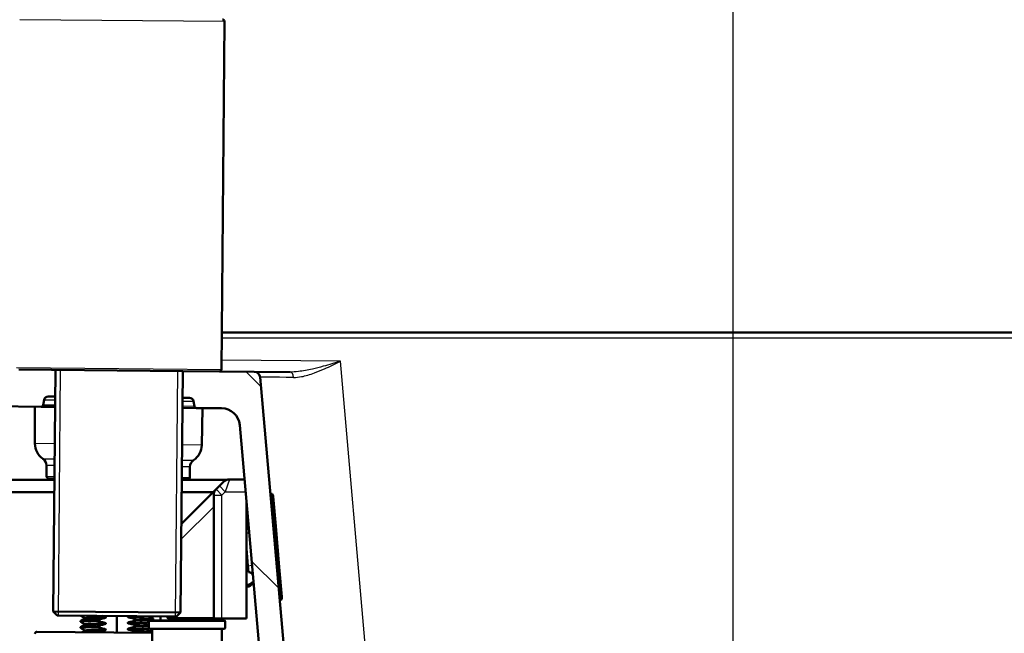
# Model space of a CAD drawing. Header units: millimetres. Extents: x 100 to 2000, y 93 to 2870.
# Tile 29 of 33: x 477 to 718, y 1693 to 1843. Entities that reach past the tile are written whole.
import ezdxf

# ---------------------------------------------------------------- set-up
doc = ezdxf.new("R2010")
doc.units = ezdxf.units.MM
doc.header["$LTSCALE"] = 10
for name, color, linetype, lineweight in [('Dimensions(ISO)', 7, 'Continuous', 25), ('Hatch', 7, 'Continuous', 9), ('Threads(ISO)', 7, 'Continuous', 25), ('Visible Edges(ISO)', 7, 'Continuous', 50), ('Visible Tangent Edges(ISO)', 7, 'Continuous', 25)]:
    doc.layers.add(name, color=color, linetype=linetype, lineweight=lineweight)
doc.styles.add('Text_3.5mm', font='arial.ttf', dxfattribs={"width": 0.9})
doc.dimstyles.new('KS-STANDARD', dxfattribs={"dimscale": 10, "dimtxt": 3.5, "dimasz": 2.5, "dimexe": 3.175, "dimexo": 0, "dimgap": 0.8, "dimtad": 1, "dimdec": 1, "dimrnd": 1e-08, "dimtxsty": 'Text_3.5mm', "dimcen": 0.09, "dimdle": 10, "dimclrd": 7, "dimclre": 7, "dimclrt": 7, "dimadec": 0, "dimazin": 2, "dimtfac": 0.714286, "dimtdec": 4, "dimtmove": 0, "dimatfit": 3, "dimfxl": 1, "dimtolj": 1, "dimlwd": 25, "dimlwe": 25, "dimarcsym": 0})

# ---------------------------------------------------------------- blocks, each defined once
blk = doc.blocks.new('*D6')
at = {"layer": 'Defpoints', "color": 0, "linetype": 'Continuous'}
for p in [(400.13, 2169.12), (400.13, 1760.99), (1000.13, 1760.99)]:
    blk.add_point(p, dxfattribs=at)
at = {"layer": 'Dimensions(ISO)', "color": 7, "linetype": 'Continuous', "lineweight": 25}
for p, q in [((400.13, 1760.99), (400.13, 2200.87)), ((1000.13, 1760.99), (1000.13, 2200.87)), ((975.13, 2169.12), (425.13, 2169.12))]:
    blk.add_line(p, q, dxfattribs=at)
at = {"layer": 'Dimensions(ISO)', "color": 7, "linetype": 'Continuous'}
for points in [[(425.13, 2173.28), (425.13, 2164.95), (400.13, 2169.12)], [(975.13, 2173.28), (975.13, 2164.95), (1000.13, 2169.12)]]:
    blk.add_solid(points, dxfattribs=at)
at = {"layer": 'Dimensions(ISO)', "color": 7, "linetype": 'Continuous', "lineweight": 25, "insert": (665.3, 2194.99), "char_height": 35, "attachment_point": 4, "style": 'Text_3.5mm'}
blk.add_mtext('\\A1;600', dxfattribs=at)
blk = doc.blocks.new('*D7')
at = {"layer": 'Defpoints', "color": 0, "linetype": 'Continuous'}
for p in [(1000.13, 1730.99), (1092.79, 1730.99), (653.37, 1457.81)]:
    blk.add_point(p, dxfattribs=at)
at = {"layer": 'Dimensions(ISO)', "color": 7, "linetype": 'Continuous', "lineweight": 25}
for p, q in [((1000.13, 1730.99), (1124.54, 1730.99)), ((1092.79, 1482.81), (1092.79, 1705.99)), ((653.37, 1457.81), (1124.54, 1457.81))]:
    blk.add_line(p, q, dxfattribs=at)
at = {"layer": 'Dimensions(ISO)', "color": 7, "linetype": 'Continuous'}
for points in [[(1088.63, 1705.99), (1096.96, 1705.99), (1092.79, 1730.99)], [(1088.63, 1482.81), (1096.96, 1482.81), (1092.79, 1457.81)]]:
    blk.add_solid(points, dxfattribs=at)
at = {"layer": 'Dimensions(ISO)', "color": 7, "linetype": 'Continuous', "lineweight": 25, "insert": (1066.91, 1571.56), "char_height": 35, "attachment_point": 4, "rotation": 90, "style": 'Text_3.5mm'}
blk.add_mtext('\\A1;273', dxfattribs=at)
blk = doc.blocks.new('*D11')
at = {"layer": 'Defpoints', "color": 0, "linetype": 'Continuous'}
for p in [(651.53, 2053.27), (400.13, 1760.99), (651.53, 1559.22)]:
    blk.add_point(p, dxfattribs=at)
at = {"layer": 'Dimensions(ISO)', "color": 7, "linetype": 'Continuous', "lineweight": 25}
for p, q in [((400.13, 1760.99), (400.13, 2085.02)), ((651.53, 1559.22), (651.53, 2085.02)), ((425.13, 2053.27), (626.53, 2053.27))]:
    blk.add_line(p, q, dxfattribs=at)
at = {"layer": 'Dimensions(ISO)', "color": 7, "linetype": 'Continuous'}
for points in [[(425.13, 2057.43), (425.13, 2049.1), (400.13, 2053.27)], [(626.53, 2057.43), (626.53, 2049.1), (651.53, 2053.27)]]:
    blk.add_solid(points, dxfattribs=at)
at = {"layer": 'Dimensions(ISO)', "color": 7, "linetype": 'Continuous', "lineweight": 25, "insert": (493.81, 2079.14), "char_height": 35, "attachment_point": 4, "style": 'Text_3.5mm'}
blk.add_mtext('\\A1;251', dxfattribs=at)

msp = doc.modelspace()

# ---------------------------------------------------------------- hatches: boundary and pattern name
at = {"layer": 'Hatch'}
h = msp.add_hatch(dxfattribs=at)
h.set_pattern_fill('ANSI31', color=256, scale=254, angle=90, style=0)
h.set_pattern_definition([(135, (0, 0), (-22.45064, -22.45064), [])])
edge = h.paths.add_edge_path()
edge.add_line((591.53, 1551.29), (606.86, 1551.29))
edge.add_line((606.86, 1551.29), (606.73, 1553.24))
edge.add_ellipse((606.43, 1552.07), major_axis=(1.2, -0.04), ratio=1, start_angle=77.607, end_angle=90)
edge.add_line((606.47, 1553.27), (594.51, 1553.69))
edge.add_ellipse((594.51, 1553.79), major_axis=(-0.0999, 0.0035), ratio=1, start_angle=0, end_angle=90, ccw=False)
edge.add_line((594.41, 1553.79), (594.43, 1554.19))
edge.add_ellipse((594.53, 1554.19), major_axis=(0.0035, 0.0999), ratio=1, start_angle=2, end_angle=90, ccw=False)
edge.add_line((594.53, 1554.29), (606.65, 1554.29))
edge.add_line((606.65, 1554.29), (606.58, 1555.3))
edge.add_ellipse((605.58, 1555.23), major_axis=(-0.07, 0.998), ratio=1, start_angle=270, end_angle=341)
edge.add_line((605.84, 1556.19), (595.8, 1558.89))
edge.add_ellipse((596.06, 1559.85), major_axis=(-0.966, 0.259), ratio=1, start_angle=54.5, end_angle=90, ccw=False)
edge.add_line((595.28, 1559.22), (593.62, 1561.23))
edge.add_ellipse((594.39, 1561.87), major_axis=(-0.636, 0.772), ratio=1, start_angle=54.5, end_angle=90, ccw=False)
edge.add_line((593.39, 1561.8), (593.25, 1563.9))
edge.add_ellipse((589.76, 1563.65), major_axis=(-0.24, 3.49), ratio=1, start_angle=270, end_angle=353)
edge.add_line((589.94, 1567.15), (565.46, 1568.43))
edge.add_spline(control_points=[(565.46, 1568.43), (563.83, 1568.52), (562.23, 1568.87), (559.19, 1570.08), (557.78, 1570.92), (555.04, 1573.25), (553.82, 1574.79), (552.03, 1578.26), (551.48, 1580.16), (551.31, 1582.1)], knot_values=[-2.152597, -2.152597, -2.152597, -2.152597, -1.662265, -1.662265, -1.171933, -1.171933, -0.585967, -0.585967, 0, 0, 0, 0], degree=3, periodic=0)
edge.add_line((551.31, 1582.1), (536.09, 1756.01))
edge.add_ellipse((534.6, 1755.88), major_axis=(-0.13, 1.49), ratio=1, start_angle=270, end_angle=354.5)
edge.add_line((534.61, 1757.38), (526.13, 1757.45))
edge.add_line((526.13, 1757.45), (517.17, 1757.53))
edge.add_line((517.17, 1757.53), (517.12, 1751.03))
edge.add_line((517.12, 1751.03), (518.83, 1751.02))
edge.add_ellipse((518.82, 1750.02), major_axis=(1, -0.009), ratio=1, start_angle=10, end_angle=90, ccw=False)
edge.add_line((519.81, 1750.18), (520.02, 1748.92))
edge.add_ellipse((520.51, 1749), major_axis=(0.083, -0.493), ratio=1, start_angle=270, end_angle=350)
edge.add_line((520.51, 1748.5), (526.65, 1748.45))
edge.add_ellipse((526.61, 1743.95), major_axis=(4.5, -0.04), ratio=1, start_angle=5.5, end_angle=90, ccw=False)
edge.add_line((531.09, 1744.34), (545.67, 1577.7))
edge.add_spline(control_points=[(545.67, 1577.7), (545.86, 1575.53), (546.4, 1573.4), (548.15, 1569.41), (549.35, 1567.57), (552.57, 1564.04), (554.69, 1562.47), (559.4, 1560.25), (561.95, 1559.6), (564.55, 1559.47)], knot_values=[-2.870129, -2.870129, -2.870129, -2.870129, -2.216354, -2.216354, -1.562578, -1.562578, -0.781289, -0.781289, 0, 0, 0, 0], degree=3, periodic=0)
edge.add_line((564.55, 1559.47), (579.05, 1558.71))
edge.add_ellipse((578.52, 1548.72), major_axis=(9.99, -0.52), ratio=1, start_angle=37.8602, end_angle=90, ccw=False)
edge.add_ellipse((594.94, 1560.15), major_axis=(5.72, -8.21), ratio=1, start_angle=270, end_angle=302.2923)
edge.add_ellipse((591.53, 1550.79), major_axis=(0.143, 0.479), ratio=1, start_angle=16.5598, end_angle=90, ccw=False)
edge = h.paths.add_edge_path()
edge.add_line((477.13, 1757.88), (468.64, 1757.96))
edge.add_ellipse((468.67, 1760.96), major_axis=(-3, 0.03), ratio=1, start_angle=5.5, end_angle=90, ccw=False)
edge.add_line((465.68, 1760.69), (465.25, 1765.62))
edge.add_ellipse((463.76, 1765.49), major_axis=(-0.13, 1.49), ratio=1, start_angle=270, end_angle=355)
edge.add_line((463.76, 1766.99), (446.95, 1766.99))
edge.add_ellipse((446.95, 1765.49), major_axis=(-1.5, 0), ratio=1, start_angle=270, end_angle=356)
edge.add_line((445.45, 1765.59), (445.13, 1760.99))
edge.add_line((445.13, 1760.99), (451.13, 1760.99))
edge.add_line((451.13, 1760.99), (451.98, 1760.99))
edge.add_ellipse((451.98, 1759.99), major_axis=(1, 0), ratio=1, start_angle=0, end_angle=90, ccw=False)
edge.add_line((452.98, 1759.99), (452.98, 1757))
edge.add_ellipse((450.67, 1755.08), major_axis=(1.92, -2.31), ratio=1, start_angle=65.2703, end_angle=90, ccw=False)
edge.add_line((453.57, 1755.86), (456.96, 1743.21))
edge.add_ellipse((459.86, 1743.99), major_axis=(0.78, -2.9), ratio=1, start_angle=270, end_angle=345)
edge.add_line((459.86, 1740.99), (462, 1740.99))
edge.add_ellipse((462, 1743.99), major_axis=(3, 0), ratio=1, start_angle=270, end_angle=345.7615)
edge.add_line((464.91, 1743.25), (465.59, 1745.93))
edge.add_ellipse((469.47, 1744.95), major_axis=(0.98, 3.88), ratio=1, start_angle=13.7385, end_angle=90, ccw=False)
edge.add_line((469.51, 1748.95), (482.59, 1748.83))
edge.add_ellipse((482.59, 1749.33), major_axis=(0.5, -0.004), ratio=1, start_angle=270, end_angle=350)
edge.add_line((483.09, 1749.24), (483.32, 1750.5))
edge.add_ellipse((484.3, 1750.32), major_axis=(0.182, 0.983), ratio=1, start_angle=10, end_angle=90, ccw=False)
edge.add_line((484.31, 1751.32), (486.02, 1751.3))
edge.add_line((486.02, 1751.3), (486.08, 1757.8))
edge.add_line((486.08, 1757.8), (477.13, 1757.88))
edge = h.paths.add_edge_path()
edge.add_line((706.56, 1551.29), (711.53, 1551.29))
edge.add_ellipse((711.53, 1550.79), major_axis=(0.5, 0), ratio=1, start_angle=16.5598, end_angle=90, ccw=False)
edge.add_ellipse((708.13, 1560.15), major_axis=(9.22, 3.88), ratio=1, start_angle=270, end_angle=302.2923)
edge.add_ellipse((724.54, 1548.72), major_axis=(5.72, 8.21), ratio=1, start_angle=37.8602, end_angle=90, ccw=False)
edge.add_line((724.02, 1558.71), (906.49, 1568.27))
edge.add_spline(control_points=[(906.49, 1568.27), (908.66, 1568.38), (910.81, 1568.85), (914.86, 1570.46), (916.74, 1571.59), (920.38, 1574.69), (922.02, 1576.75), (924.41, 1581.38), (925.14, 1583.9), (925.36, 1586.5)], knot_values=[-2.870129, -2.870129, -2.870129, -2.870129, -2.216354, -2.216354, -1.562578, -1.562578, -0.781289, -0.781289, 0, 0, 0, 0], degree=3, periodic=0)
edge.add_line((925.36, 1586.5), (936.48, 1713.52))
edge.add_ellipse((1036.1, 1704.8), major_axis=(8.72, 99.62), ratio=1, start_angle=77, end_angle=90, ccw=False)
edge.add_line((940.99, 1735.7), (942.54, 1740.49))
edge.add_ellipse((923.52, 1746.67), major_axis=(6.18, 19.02), ratio=1, start_angle=270, end_angle=273)
edge.add_line((942.84, 1741.49), (946.69, 1755.86))
edge.add_ellipse((949.59, 1755.08), major_axis=(0.78, 2.9), ratio=1, start_angle=65.2703, end_angle=90, ccw=False)
edge.add_line((947.28, 1757), (947.28, 1759.99))
edge.add_ellipse((948.28, 1759.99), major_axis=(0, 1), ratio=1, start_angle=0, end_angle=90, ccw=False)
edge.add_line((948.28, 1760.99), (949.13, 1760.99))
edge.add_line((949.13, 1760.99), (955.13, 1760.99))
edge.add_line((955.13, 1760.99), (954.81, 1765.59))
edge.add_ellipse((953.31, 1765.49), major_axis=(-0.1, 1.5), ratio=1, start_angle=270, end_angle=356)
edge.add_line((953.31, 1766.99), (936.51, 1766.99))
edge.add_ellipse((936.51, 1765.49), major_axis=(-1.5, 0), ratio=1, start_angle=270, end_angle=355)
edge.add_line((935.01, 1765.62), (919.73, 1590.91))
edge.add_spline(control_points=[(919.73, 1590.91), (919.58, 1589.28), (919.18, 1587.68), (917.86, 1584.69), (916.97, 1583.31), (914.55, 1580.66), (912.96, 1579.49), (909.43, 1577.82), (907.52, 1577.34), (905.57, 1577.23)], knot_values=[-2.152597, -2.152597, -2.152597, -2.152597, -1.662265, -1.662265, -1.171933, -1.171933, -0.585967, -0.585967, 0, 0, 0, 0], degree=3, periodic=0)
edge.add_line((905.57, 1577.23), (713.12, 1567.15))
edge.add_ellipse((713.31, 1563.65), major_axis=(-3.5, -0.18), ratio=1, start_angle=270, end_angle=353)
edge.add_line((709.82, 1563.9), (709.67, 1561.8))
edge.add_ellipse((708.67, 1561.87), major_axis=(-0.07, -0.998), ratio=1, start_angle=54.5, end_angle=90, ccw=False)
edge.add_line((709.44, 1561.23), (707.78, 1559.22))
edge.add_ellipse((707.01, 1559.85), major_axis=(-0.636, -0.772), ratio=1, start_angle=54.5, end_angle=90, ccw=False)
edge.add_line((707.27, 1558.89), (697.22, 1556.19))
edge.add_ellipse((697.48, 1555.23), major_axis=(-0.966, -0.259), ratio=1, start_angle=270, end_angle=341)
edge.add_line((696.48, 1555.3), (696.41, 1554.29))
edge.add_line((696.41, 1554.29), (708.54, 1554.29))
edge.add_ellipse((708.54, 1554.19), major_axis=(0.1, 0), ratio=1, start_angle=2, end_angle=90, ccw=False)
edge.add_line((708.64, 1554.19), (708.65, 1553.79))
edge.add_ellipse((708.55, 1553.79), major_axis=(0.0035, -0.0999), ratio=1, start_angle=0, end_angle=90, ccw=False)
edge.add_line((708.55, 1553.69), (696.59, 1553.27))
edge.add_ellipse((696.64, 1552.07), major_axis=(1.16, 0.3), ratio=1, start_angle=77.607, end_angle=90)
edge.add_line((696.34, 1553.24), (696.2, 1551.29))
edge.add_line((696.2, 1551.29), (706.56, 1551.29))

# ---------------------------------------------------------------- linework, layer by layer
at = {"layer": 'Threads(ISO)'}
for p, q in [((487.29, 1757.79), (486.77, 1697.8)), ((515.44, 1697.54), (515.96, 1757.54))]:
    msp.add_line(p, q, dxfattribs=at)
at = {"layer": 'Visible Edges(ISO)'}
for p, q in [((526.63, 1757.95), (527.37, 1842.95)), ((915.09, 1766.99), (526.71, 1766.99)), ((517.17, 1757.53), (477.13, 1757.88)), ((486.08, 1757.8), (485.57, 1698.81)), ((517.17, 1757.53), (516.66, 1698.53)), ((526.13, 1757.45), (517.17, 1757.53)), ((534.61, 1757.38), (526.13, 1757.45)), ((543.38, 1757.3), (534.61, 1757.38)), ((551.31, 1582.1), (536.09, 1756.01)), ((483.09, 1749.24), (483.32, 1750.5)), ((484.31, 1751.32), (486.02, 1751.3)), ((517.12, 1751.03), (518.83, 1751.02)), ((519.81, 1750.18), (520.02, 1748.92)), ((469.51, 1748.95), (482.59, 1748.83)), ((481.11, 1739.81), (481.11, 1748.85)), ((482.59, 1748.83), (486, 1748.8)), ((517.09, 1748.53), (520.51, 1748.5)), ((520.51, 1748.5), (526.65, 1748.45)), ((521.83, 1739.45), (521.99, 1748.49)), ((531.09, 1744.34), (545.67, 1577.7)), ((483.93, 1731.82), (483.93, 1734.44)), ((518.87, 1731.51), (518.91, 1734.14)), ((485.85, 1730.99), (466.13, 1730.99)), ((485.85, 1731.3), (484.43, 1731.32)), ((518.36, 1731.02), (516.94, 1731.03)), ((528.01, 1730.99), (516.94, 1730.99)), ((526.14, 1729.48), (527.14, 1730.48)), ((528.56, 1731.06), (532.25, 1731.06)), ((525.31, 1728.65), (516.85, 1720.18)), ((526.14, 1729.48), (525.31, 1728.65)), ((419.13, 1727.99), (485.82, 1727.99)), ((516.92, 1727.99), (524.65, 1727.99)), ((524.73, 1727.24), (524.73, 1697.06)), ((538.93, 1727.57), (538.58, 1727.54)), ((539.15, 1727.25), (539.03, 1727.51)), ((539.24, 1726.92), (539.88, 1719.62)), ((532.73, 1697.06), (532.73, 1725.62)), ((540.75, 1709.66), (539.88, 1719.62)), ((533.09, 1709.99), (532.73, 1714.15)), ((533.09, 1709.99), (533.23, 1708.4)), ((540.75, 1709.66), (541.39, 1702.36)), ((532.73, 1705.47), (533.1, 1705.32)), ((532.96, 1704.95), (532.73, 1705.04)), ((533.41, 1705.37), (533.85, 1705.74)), ((534.11, 1705.44), (533.66, 1705.06)), ((541.2, 1701.67), (540.85, 1701.64)), ((541.28, 1701.74), (541.36, 1702.02)), ((485.57, 1698.81), (516.66, 1698.53)), ((486.56, 1697.8), (485.57, 1698.81)), ((515.65, 1697.54), (486.56, 1697.8)), ((493.16, 1697.13), (493.16, 1697.13)), ((498.43, 1697.38), (498.43, 1697.38)), ((501.07, 1693.67), (501.1, 1697.67)), ((503.78, 1697.5), (503.78, 1697.5)), ((505.89, 1696.88), (505.89, 1696.68)), ((509.96, 1696.89), (509.97, 1697.09)), ((511.73, 1697.58), (511.73, 1696.56)), ((514.52, 1697.06), (524.73, 1697.06)), ((515.65, 1697.54), (516.66, 1698.53)), ((526.73, 1697.06), (524.73, 1697.06)), ((525.73, 1696.56), (525.73, 1697.06)), ((532.73, 1697.06), (526.73, 1697.06)), ((492.21, 1694.79), (492.21, 1694.99)), ((492.23, 1696.29), (492.23, 1696.49)), ((493.15, 1695.63), (493.15, 1695.63)), ((496.29, 1694.99), (496.29, 1695.19)), ((496.3, 1696.5), (496.3, 1696.69)), ((498.42, 1695.88), (498.42, 1695.88)), ((503.75, 1694.5), (503.75, 1694.5)), ((503.76, 1696), (503.76, 1696)), ((505.88, 1695.38), (505.88, 1695.18)), ((508.93, 1696.36), (508.93, 1694.76)), ((509.13, 1696.56), (527.33, 1696.56)), ((527.33, 1694.56), (509.13, 1694.56)), ((509.73, 1694.56), (509.73, 1682.74)), ((526.73, 1657.53), (526.73, 1694.56)), ((527.53, 1696.36), (527.53, 1694.76)), ((481.58, 1693.84), (509.73, 1693.59)), ((493.13, 1694.13), (493.13, 1694.13)), ((498.4, 1694.38), (498.4, 1694.38)), ((505.86, 1693.88), (505.86, 1693.68))]:
    msp.add_line(p, q, dxfattribs=at)
for centre, radius, start, end in [((526.87, 1842.95), 0.5, 359.5, 89.5), ((526.13, 1757.95), 0.5, 269.5, 359.5), ((534.6, 1755.88), 1.5, 5, 89.5), ((484.3, 1750.32), 1, 89.5, 169.5), ((518.82, 1750.02), 1, 9.5, 89.5), ((482.59, 1749.33), 0.5, 269.5, 349.5), ((520.51, 1749), 0.5, 189.5, 269.5), ((526.61, 1743.95), 4.5, 5, 89.5), ((485.61, 1739.81), 4.5, 180, 235.6045), ((517.33, 1739.53), 4.5, 303.3955, 359), ((481.93, 1734.44), 2, 0, 55.6045), ((520.91, 1734.1), 2, 123.3955, 179), ((484.43, 1731.82), 0.5, 180, 269.5), ((518.37, 1731.52), 0.5, 269.5, 359), ((528.56, 1729.06), 2, 90, 135), ((526.73, 1727.24), 2, 135, 180), ((538.94, 1727.47), 0.1, 25, 95), ((538.24, 1726.83), 1, 5, 25), ((532.96, 1723.23), 0.7, 250.8395, 273.3091), ((532.96, 1723.23), 1.1, 257.9442, 273.924), ((532.17, 1720.55), 1, 304.0846, 5), ((533.32, 1707.4), 1, 5, 95), ((533.21, 1705.6), 0.7, 248.4349, 309.992), ((533.21, 1705.6), 0.3, 248.4349, 309.992), ((534.56, 1704.9), 1.1, 96.076, 129.992), ((534.56, 1704.9), 0.7, 96.6909, 129.992), ((541.19, 1701.77), 0.1, 275, 345), ((540.39, 1702.27), 1, 345, 5), ((509.13, 1696.36), 0.2, 90, 180), ((509.13, 1694.76), 0.2, 180, 270), ((527.33, 1696.36), 0.2, 0, 90), ((527.33, 1694.76), 0.2, 270, 0), ((481.58, 1693.34), 0.5, 89.5, 180.5)]:
    msp.add_arc(centre, radius, start, end, dxfattribs=at)
for points in [[(492.24, 1696.5), (492.51, 1696.66), (492.79, 1696.82), (493.07, 1696.97)], [(493.07, 1697.3), (492.82, 1697.45), (492.56, 1697.6), (492.31, 1697.75)], [(498.14, 1697.55), (497.9, 1697.6), (497.66, 1697.65), (497.42, 1697.7)], [(509.11, 1697.6), (509.12, 1697.59), (509.13, 1697.59), (509.13, 1697.58)], [(509.13, 1697.58), (509.41, 1697.42), (509.68, 1697.26), (509.96, 1697.1)], [(509.95, 1696.88), (509.77, 1696.77), (509.59, 1696.67), (509.4, 1696.56)], [(514.52, 1697.06), (514.12, 1697.06), (513.68, 1697.18), (513.35, 1697.26)], [(492.22, 1695), (492.5, 1695.16), (492.78, 1695.32), (493.06, 1695.47)], [(493.04, 1694.29), (492.77, 1694.46), (492.5, 1694.62), (492.22, 1694.78)], [(493.06, 1695.8), (492.78, 1695.96), (492.51, 1696.12), (492.24, 1696.28)], [(505.88, 1695.38), (507.16, 1695.41), (508.21, 1695.44), (508.92, 1695.48)], [(505.88, 1695.18), (507.16, 1695.21), (508.21, 1695.25), (508.92, 1695.28)], [(509.14, 1694.56), (509.33, 1694.45), (509.53, 1694.33), (509.73, 1694.22)], [(492.64, 1693.74), (492.77, 1693.82), (492.91, 1693.9), (493.04, 1693.97)], [(505.86, 1693.68), (505.81, 1693.66), (505.75, 1693.65), (505.7, 1693.63)], [(509.73, 1693.76), (509.63, 1693.71), (509.53, 1693.65), (509.44, 1693.6)]]:
    msp.add_open_spline(points, degree=3, dxfattribs=at)
for points, knots in [([(493.16, 1697.13), (493.16, 1697.17), (493.15, 1697.2), (493.13, 1697.25), (493.11, 1697.26), (493.09, 1697.29), (493.08, 1697.29), (493.07, 1697.3)], [0, 0, 0, 0, 0.0158355, 0.0158355, 0.02993581, 0.02993581, 0.0461651, 0.0461651, 0.0461651, 0.0461651]), ([(493.07, 1696.97), (493.08, 1696.98), (493.09, 1696.99), (493.12, 1697.01), (493.13, 1697.03), (493.15, 1697.07), (493.16, 1697.1), (493.16, 1697.13)], [0, 0, 0, 0, 0.01863776, 0.01863776, 0.0319727, 0.0319727, 0.0461709, 0.0461709, 0.0461709, 0.0461709]), ([(496.3, 1696.69), (496.58, 1696.78), (496.85, 1696.87), (497.46, 1697.04), (497.8, 1697.13), (498.14, 1697.2)], [-0.1904609, -0.1904609, -0.1904609, -0.1904609, -0.1036427, -0.1036427, 0, 0, 0, 0]), ([(498.43, 1697.38), (498.43, 1697.39), (498.43, 1697.4), (498.42, 1697.42), (498.41, 1697.43), (498.39, 1697.45), (498.37, 1697.47), (498.3, 1697.51), (498.22, 1697.53), (498.14, 1697.55)], [-0.0444678, -0.0444678, -0.0444678, -0.0444678, -0.04059224, -0.04059224, -0.03631795, -0.03631795, -0.02566869, -0.02566869, 0, 0, 0, 0]), ([(498.14, 1697.2), (498.22, 1697.22), (498.29, 1697.25), (498.36, 1697.29), (498.38, 1697.3), (498.41, 1697.33), (498.42, 1697.34), (498.42, 1697.36), (498.43, 1697.36), (498.43, 1697.37), (498.43, 1697.37), (498.43, 1697.37), (498.43, 1697.38), (498.43, 1697.38), (498.43, 1697.38), (498.43, 1697.38), (498.43, 1697.38), (498.43, 1697.38), (498.43, 1697.38), (498.43, 1697.38), (498.43, 1697.38), (498.43, 1697.38), (498.43, 1697.38), (498.43, 1697.38)], [-0.03196536, -0.03196536, -0.03196536, -0.03196536, -0.01402892, -0.01402892, -0.00689691, -0.00689691, -0.00319017, -0.00319017, -0.00155368, -0.00155368, -0.0007707, -0.0007707, -0.00038441, -0.00038441, -0.00019204, -0.00019204, -0.00009599, -0.00009599, -0.00004799, -0.00004799, -0.00002399, -0.00002399, 0, 0, 0, 0]), ([(503.95, 1697.65), (503.92, 1697.63), (503.89, 1697.62), (503.84, 1697.59), (503.82, 1697.58), (503.8, 1697.55), (503.79, 1697.54), (503.78, 1697.53), (503.78, 1697.52), (503.78, 1697.51), (503.78, 1697.51), (503.78, 1697.51), (503.78, 1697.5), (503.78, 1697.5), (503.78, 1697.5), (503.78, 1697.5), (503.78, 1697.5), (503.78, 1697.5), (503.78, 1697.5), (503.78, 1697.5), (503.78, 1697.5), (503.78, 1697.5), (503.78, 1697.5), (503.78, 1697.5)], [-0.0230052, -0.0230052, -0.0230052, -0.0230052, -0.01436883, -0.01436883, -0.00705427, -0.00705427, -0.00325606, -0.00325606, -0.0015844, -0.0015844, -0.00078572, -0.00078572, -0.00039187, -0.00039187, -0.00019576, -0.00019576, -0.00009785, -0.00009785, -0.00004892, -0.00004892, -0.00002446, -0.00002446, 0, 0, 0, 0]), ([(503.78, 1697.5), (503.78, 1697.49), (503.78, 1697.48), (503.78, 1697.46), (503.79, 1697.45), (503.81, 1697.43), (503.83, 1697.41), (503.91, 1697.37), (503.98, 1697.35), (504.06, 1697.33)], [-0.0444678, -0.0444678, -0.0444678, -0.0444678, -0.04059224, -0.04059224, -0.03631795, -0.03631795, -0.02566869, -0.02566869, 0, 0, 0, 0]), ([(504.06, 1697.33), (504.4, 1697.27), (504.73, 1697.19), (505.34, 1697.04), (505.62, 1696.96), (505.89, 1696.88)], [-0.1881183, -0.1881183, -0.1881183, -0.1881183, -0.0857024, -0.0857024, 0, 0, 0, 0]), ([(505.89, 1696.88), (507.82, 1696.93), (509.23, 1696.98), (509.74, 1697.04), (509.92, 1697.06), (509.99, 1697.08), (509.95, 1697.1)], [123.093393, 123.093393, 123.093393, 123.093393, 123.868919, 123.868919, 123.868919, 124.139546, 124.139546, 124.139546, 124.139546]), ([(505.89, 1696.68), (507.82, 1696.73), (509.23, 1696.78), (509.74, 1696.84), (509.89, 1696.85), (509.96, 1696.87), (509.96, 1696.89)], [123.0933935, 123.0933935, 123.0933935, 123.0933935, 123.8689187, 123.8689187, 123.8689187, 124.0929098, 124.0929098, 124.0929098, 124.0929098]), ([(492.23, 1694.78), (492.15, 1694.83), (492.61, 1694.87), (493.54, 1694.91), (494.23, 1694.94), (495.18, 1694.97), (496.29, 1694.99)], [114.621496, 114.621496, 114.621496, 114.621496, 115.222105, 115.222105, 115.222105, 115.667648, 115.667648, 115.667648, 115.667648]), ([(492.24, 1696.28), (492.16, 1696.33), (492.62, 1696.37), (493.55, 1696.41), (494.25, 1696.44), (495.19, 1696.47), (496.3, 1696.5)], [120.904681, 120.904681, 120.904681, 120.904681, 121.50529, 121.50529, 121.50529, 121.950834, 121.950834, 121.950834, 121.950834]), ([(492.22, 1694.99), (492.23, 1695.03), (492.68, 1695.07), (493.54, 1695.11), (494.23, 1695.14), (495.18, 1695.17), (496.29, 1695.19)], [114.6681319, 114.6681319, 114.6681319, 114.6681319, 115.2221052, 115.2221052, 115.2221052, 115.6676482, 115.6676482, 115.6676482, 115.6676482]), ([(492.23, 1696.49), (492.24, 1696.54), (492.69, 1696.58), (493.55, 1696.61), (494.25, 1696.64), (495.19, 1696.67), (496.3, 1696.69)], [120.9513172, 120.9513172, 120.9513172, 120.9513172, 121.5052905, 121.5052905, 121.5052905, 121.9508335, 121.9508335, 121.9508335, 121.9508335]), ([(493.15, 1695.63), (493.15, 1695.67), (493.14, 1695.7), (493.11, 1695.75), (493.1, 1695.76), (493.07, 1695.78), (493.06, 1695.79), (493.06, 1695.8)], [0, 0, 0, 0, 0.0158355, 0.0158355, 0.02993581, 0.02993581, 0.0461651, 0.0461651, 0.0461651, 0.0461651]), ([(493.06, 1695.47), (493.06, 1695.48), (493.08, 1695.48), (493.1, 1695.51), (493.12, 1695.53), (493.14, 1695.57), (493.15, 1695.6), (493.15, 1695.63)], [0, 0, 0, 0, 0.01863776, 0.01863776, 0.0319727, 0.0319727, 0.0461709, 0.0461709, 0.0461709, 0.0461709]), ([(496.29, 1695.19), (496.56, 1695.28), (496.84, 1695.37), (497.45, 1695.54), (497.79, 1695.62), (498.12, 1695.7)], [-0.1904609, -0.1904609, -0.1904609, -0.1904609, -0.1036427, -0.1036427, 0, 0, 0, 0]), ([(498.11, 1694.55), (497.78, 1694.61), (497.44, 1694.69), (496.84, 1694.84), (496.56, 1694.91), (496.29, 1694.99)], [-0.1881183, -0.1881183, -0.1881183, -0.1881183, -0.0857024, -0.0857024, 0, 0, 0, 0]), ([(498.13, 1696.05), (497.79, 1696.11), (497.46, 1696.19), (496.85, 1696.34), (496.57, 1696.41), (496.3, 1696.5)], [-0.1881183, -0.1881183, -0.1881183, -0.1881183, -0.0857024, -0.0857024, 0, 0, 0, 0]), ([(498.4, 1694.38), (498.4, 1694.39), (498.4, 1694.4), (498.39, 1694.42), (498.39, 1694.42), (498.37, 1694.45), (498.34, 1694.47), (498.27, 1694.51), (498.2, 1694.53), (498.11, 1694.55)], [-0.0444678, -0.0444678, -0.0444678, -0.0444678, -0.04059224, -0.04059224, -0.03631795, -0.03631795, -0.02566869, -0.02566869, 0, 0, 0, 0]), ([(498.12, 1695.7), (498.21, 1695.72), (498.28, 1695.75), (498.35, 1695.79), (498.37, 1695.8), (498.4, 1695.83), (498.4, 1695.84), (498.41, 1695.85), (498.41, 1695.86), (498.41, 1695.87), (498.41, 1695.87), (498.42, 1695.87), (498.42, 1695.87), (498.42, 1695.88), (498.42, 1695.88), (498.42, 1695.88), (498.42, 1695.88), (498.42, 1695.88), (498.42, 1695.88), (498.42, 1695.88), (498.42, 1695.88), (498.42, 1695.88), (498.42, 1695.88), (498.42, 1695.88)], [-0.03196536, -0.03196536, -0.03196536, -0.03196536, -0.01402892, -0.01402892, -0.00689691, -0.00689691, -0.00319017, -0.00319017, -0.00155368, -0.00155368, -0.0007707, -0.0007707, -0.00038441, -0.00038441, -0.00019204, -0.00019204, -0.00009599, -0.00009599, -0.00004799, -0.00004799, -0.00002399, -0.00002399, 0, 0, 0, 0]), ([(498.42, 1695.88), (498.42, 1695.89), (498.41, 1695.9), (498.41, 1695.92), (498.4, 1695.92), (498.38, 1695.95), (498.36, 1695.97), (498.28, 1696.01), (498.21, 1696.03), (498.13, 1696.05)], [-0.0444678, -0.0444678, -0.0444678, -0.0444678, -0.04059224, -0.04059224, -0.03631795, -0.03631795, -0.02566869, -0.02566869, 0, 0, 0, 0]), ([(504.04, 1694.68), (503.99, 1694.67), (503.94, 1694.65), (503.85, 1694.61), (503.82, 1694.6), (503.79, 1694.57), (503.77, 1694.55), (503.76, 1694.53), (503.76, 1694.53), (503.75, 1694.51), (503.75, 1694.51), (503.75, 1694.5), (503.75, 1694.5), (503.75, 1694.5)], [-0.03004619, -0.03004619, -0.03004619, -0.03004619, -0.01888624, -0.01888624, -0.00958466, -0.00958466, -0.00468334, -0.00468334, -0.00214385, -0.00214385, -0.00087475, -0.00087475, 0, 0, 0, 0]), ([(503.75, 1694.5), (503.75, 1694.49), (503.75, 1694.48), (503.76, 1694.46), (503.76, 1694.45), (503.78, 1694.43), (503.81, 1694.41), (503.88, 1694.37), (503.95, 1694.34), (504.04, 1694.33)], [-0.0444678, -0.0444678, -0.0444678, -0.0444678, -0.04059224, -0.04059224, -0.03631795, -0.03631795, -0.02566869, -0.02566869, 0, 0, 0, 0]), ([(504.05, 1696.18), (504, 1696.17), (503.95, 1696.15), (503.87, 1696.11), (503.83, 1696.1), (503.8, 1696.06), (503.78, 1696.05), (503.77, 1696.03), (503.77, 1696.03), (503.76, 1696.02), (503.76, 1696.01), (503.76, 1696.01), (503.76, 1696), (503.76, 1696), (503.76, 1696), (503.76, 1696)], [-0.03518994, -0.03518994, -0.03518994, -0.03518994, -0.01911412, -0.01911412, -0.00913879, -0.00913879, -0.0044396, -0.0044396, -0.00210429, -0.00210429, -0.00099685, -0.00099685, -0.00041119, -0.00041119, 0, 0, 0, 0]), ([(503.76, 1696), (503.76, 1695.99), (503.76, 1695.98), (503.77, 1695.96), (503.78, 1695.95), (503.8, 1695.93), (503.82, 1695.91), (503.89, 1695.87), (503.97, 1695.85), (504.05, 1695.83)], [-0.0444678, -0.0444678, -0.0444678, -0.0444678, -0.04059224, -0.04059224, -0.03631795, -0.03631795, -0.02566869, -0.02566869, 0, 0, 0, 0]), ([(505.88, 1695.18), (505.6, 1695.1), (505.32, 1695.01), (504.71, 1694.84), (504.38, 1694.75), (504.04, 1694.68)], [-0.1904609, -0.1904609, -0.1904609, -0.1904609, -0.1036427, -0.1036427, 0, 0, 0, 0]), ([(505.89, 1696.68), (505.61, 1696.6), (505.34, 1696.51), (504.73, 1696.34), (504.39, 1696.25), (504.05, 1696.18)], [-0.1904609, -0.1904609, -0.1904609, -0.1904609, -0.1036427, -0.1036427, 0, 0, 0, 0]), ([(504.05, 1695.83), (504.39, 1695.77), (504.72, 1695.69), (505.33, 1695.54), (505.6, 1695.46), (505.88, 1695.38)], [-0.1881183, -0.1881183, -0.1881183, -0.1881183, -0.0857024, -0.0857024, 0, 0, 0, 0]), ([(493.13, 1694.13), (493.13, 1694.17), (493.12, 1694.2), (493.1, 1694.25), (493.09, 1694.26), (493.06, 1694.28), (493.05, 1694.29), (493.04, 1694.29)], [0, 0, 0, 0, 0.0158355, 0.0158355, 0.02993581, 0.02993581, 0.0461651, 0.0461651, 0.0461651, 0.0461651]), ([(493.04, 1693.97), (493.05, 1693.98), (493.06, 1693.98), (493.09, 1694.01), (493.1, 1694.03), (493.12, 1694.07), (493.13, 1694.1), (493.13, 1694.13)], [0, 0, 0, 0, 0.01863776, 0.01863776, 0.0319727, 0.0319727, 0.0461709, 0.0461709, 0.0461709, 0.0461709]), ([(496.33, 1693.71), (496.59, 1693.79), (496.85, 1693.87), (497.44, 1694.04), (497.77, 1694.12), (498.11, 1694.2)], [-0.1843537, -0.1843537, -0.1843537, -0.1843537, -0.1036427, -0.1036427, 0, 0, 0, 0]), ([(498.11, 1694.2), (498.19, 1694.22), (498.26, 1694.24), (498.34, 1694.29), (498.36, 1694.3), (498.38, 1694.33), (498.39, 1694.34), (498.4, 1694.35), (498.4, 1694.36), (498.4, 1694.37), (498.4, 1694.37), (498.4, 1694.37), (498.4, 1694.37), (498.4, 1694.38), (498.4, 1694.38), (498.4, 1694.38), (498.4, 1694.38), (498.4, 1694.38), (498.4, 1694.38), (498.4, 1694.38), (498.4, 1694.38), (498.4, 1694.38), (498.4, 1694.38), (498.4, 1694.38)], [-0.03196539, -0.03196539, -0.03196539, -0.03196539, -0.01402893, -0.01402893, -0.00689691, -0.00689691, -0.00319017, -0.00319017, -0.00155369, -0.00155369, -0.0007707, -0.0007707, -0.00038441, -0.00038441, -0.00019204, -0.00019204, -0.00009599, -0.00009599, -0.00004799, -0.00004799, -0.00002399, -0.00002399, 0, 0, 0, 0]), ([(504.04, 1694.33), (504.37, 1694.27), (504.71, 1694.19), (505.32, 1694.04), (505.59, 1693.96), (505.86, 1693.88)], [-0.1881183, -0.1881183, -0.1881183, -0.1881183, -0.0857024, -0.0857024, 0, 0, 0, 0]), ([(505.86, 1693.88), (507.79, 1693.93), (509.21, 1693.98), (509.72, 1694.03), (509.72, 1694.03), (509.72, 1694.03), (509.73, 1694.04)], [110.5270229, 110.5270229, 110.5270229, 110.5270229, 111.3025481, 111.3025481, 111.3025481, 111.3080567, 111.3080567, 111.3080567, 111.3080567]), ([(505.86, 1693.68), (507.79, 1693.73), (509.21, 1693.78), (509.72, 1693.83), (509.72, 1693.83), (509.72, 1693.84), (509.73, 1693.84)], [110.5270229, 110.5270229, 110.5270229, 110.5270229, 111.3025481, 111.3025481, 111.3025481, 111.3089647, 111.3089647, 111.3089647, 111.3089647])]:
    msp.add_open_spline(points, degree=3, knots=knots, dxfattribs=at)
at = {"layer": 'Visible Tangent Edges(ISO)'}
for p, q in [((527.37, 1842.95), (477.37, 1843.38)), ((526.7, 1765.62), (915.09, 1765.62)), ((555.67, 1759.93), (526.65, 1760.19)), ((570.82, 1586.76), (555.67, 1759.93)), ((476.63, 1758.39), (526.63, 1757.95)), ((483.32, 1750.5), (486.02, 1750.48)), ((517.11, 1750.21), (519.81, 1750.18)), ((486.01, 1749.22), (483.09, 1749.24)), ((520.02, 1748.92), (517.1, 1748.95)), ((485.92, 1739.76), (481.11, 1739.81)), ((521.83, 1739.45), (517.02, 1739.49)), ((483.06, 1736.09), (485.89, 1736.07)), ((516.98, 1735.8), (519.81, 1735.77)), ((485.88, 1734.43), (483.93, 1734.44)), ((518.91, 1734.14), (516.97, 1734.16)), ((483.93, 1731.82), (485.85, 1731.8)), ((516.95, 1731.53), (518.87, 1731.51)), ((528.56, 1731.06), (527.56, 1728.06)), ((525.31, 1728.65), (526.73, 1727.24)), ((527.56, 1728.06), (526.14, 1729.48)), ((526.73, 1727.24), (527.56, 1728.06)), ((527.56, 1728.06), (532.51, 1728.06)), ((524.73, 1727.24), (526.73, 1727.24)), ((526.73, 1697.06), (526.73, 1727.24)), ((539.63, 1719.6), (538.93, 1727.57)), ((539.03, 1727.51), (539.72, 1719.61)), ((539.82, 1719.61), (539.15, 1727.25)), ((516.81, 1716.45), (524.73, 1724.37)), ((539.63, 1719.6), (539.28, 1719.57)), ((539.72, 1719.61), (539.63, 1719.6)), ((539.63, 1719.6), (540.5, 1709.64)), ((540.59, 1709.64), (539.72, 1719.61)), ((539.72, 1719.61), (539.82, 1719.61)), ((539.82, 1719.61), (539.88, 1719.62)), ((539.82, 1719.61), (540.69, 1709.65)), ((532.73, 1717.99), (533.39, 1718.05)), ((533.09, 1709.99), (534.09, 1710.08)), ((540.5, 1709.64), (540.15, 1709.61)), ((540.59, 1709.64), (540.5, 1709.64)), ((541.2, 1701.67), (540.5, 1709.64)), ((540.59, 1709.64), (540.69, 1709.65)), ((540.59, 1709.64), (541.28, 1701.74)), ((540.75, 1709.66), (540.69, 1709.65)), ((541.36, 1702.02), (540.69, 1709.65)), ((513.35, 1697.26), (513.35, 1697.56)), ((524.73, 1697.26), (513.35, 1697.26)), ((516.73, 1696.56), (516.73, 1697.06)), ((527.53, 1696.36), (508.93, 1696.36)), ((508.93, 1694.76), (527.53, 1694.76))]:
    msp.add_line(p, q, dxfattribs=at)
for centre, major_axis, ratio, start_param, end_param in [((543.37, 1755.8), (0.01, 1.5), 0.589323, 4.839189, 6.283185), ((556.2, 1755.69), (20.1, -0.32), 0.006443, 2.207511, 3.14226)]:
    msp.add_ellipse(centre, major_axis=major_axis, ratio=ratio, start_param=start_param, end_param=end_param, dxfattribs=at)
for points, knots in [([(555.67, 1759.93), (554.27, 1759.51), (552.87, 1759.08), (550.59, 1758.46), (549.71, 1758.23), (547.67, 1757.77), (546.53, 1757.55), (544.72, 1757.34), (544.04, 1757.3), (543.38, 1757.3)], [-1.394766, -1.394766, -1.394766, -1.394766, -0.93164, -0.93164, -0.635069, -0.635069, -0.244257, -0.244257, 0, 0, 0, 0]), ([(544.24, 1755.99), (544.86, 1755.98), (545.49, 1756.05), (547.18, 1756.36), (548.24, 1756.69), (550.13, 1757.39), (550.95, 1757.73), (553.07, 1758.66), (554.37, 1759.29), (555.67, 1759.93)], [0, 0, 0, 0, 0.244257, 0.244257, 0.635069, 0.635069, 0.93164, 0.93164, 1.394766, 1.394766, 1.394766, 1.394766]), ([(493.08, 1697.3), (493.02, 1697.33), (493.23, 1697.37), (493.71, 1697.4), (494.55, 1697.46), (496.18, 1697.5), (498.14, 1697.55)], [127.183084, 127.183084, 127.183084, 127.183084, 127.64043, 127.64043, 127.64043, 128.427873, 128.427873, 128.427873, 128.427873]), ([(493.08, 1696.97), (493.12, 1697), (493.34, 1697.03), (493.71, 1697.05), (494.55, 1697.11), (496.17, 1697.16), (498.14, 1697.2)], [121.002736, 121.002736, 121.002736, 121.002736, 121.357245, 121.357245, 121.357245, 122.144688, 122.144688, 122.144688, 122.144688]), ([(493.17, 1697.13), (493.17, 1697.17), (493.37, 1697.2), (493.79, 1697.22), (494.64, 1697.28), (496.37, 1697.33), (498.43, 1697.38)], [127.234502, 127.234502, 127.234502, 127.234502, 127.634386, 127.634386, 127.634386, 128.461992, 128.461992, 128.461992, 128.461992]), ([(493.17, 1697.13), (493.17, 1697.17), (493.37, 1697.2), (493.79, 1697.22), (494.64, 1697.28), (496.37, 1697.33), (498.43, 1697.38)], [120.951317, 120.951317, 120.951317, 120.951317, 121.351201, 121.351201, 121.351201, 122.178807, 122.178807, 122.178807, 122.178807]), ([(504.06, 1697.33), (506.05, 1697.38), (507.69, 1697.43), (508.52, 1697.48), (508.98, 1697.51), (509.18, 1697.55), (509.12, 1697.58)], [122.899539, 122.899539, 122.899539, 122.899539, 123.696391, 123.696391, 123.696391, 124.144328, 124.144328, 124.144328, 124.144328]), ([(493.05, 1694.29), (492.99, 1694.33), (493.2, 1694.37), (493.69, 1694.4), (494.52, 1694.45), (496.15, 1694.5), (498.11, 1694.55)], [114.616713, 114.616713, 114.616713, 114.616713, 115.07406, 115.07406, 115.07406, 115.861503, 115.861503, 115.861503, 115.861503]), ([(493.07, 1695.8), (493.01, 1695.83), (493.22, 1695.87), (493.7, 1695.9), (494.54, 1695.95), (496.16, 1696), (498.13, 1696.05)], [120.899898, 120.899898, 120.899898, 120.899898, 121.357245, 121.357245, 121.357245, 122.144688, 122.144688, 122.144688, 122.144688]), ([(493.06, 1695.47), (493.11, 1695.5), (493.32, 1695.53), (493.7, 1695.55), (494.53, 1695.61), (496.16, 1695.66), (498.12, 1695.7)], [114.719551, 114.719551, 114.719551, 114.719551, 115.07406, 115.07406, 115.07406, 115.861503, 115.861503, 115.861503, 115.861503]), ([(493.16, 1695.63), (493.16, 1695.67), (493.36, 1695.7), (493.77, 1695.72), (494.63, 1695.78), (496.35, 1695.83), (498.42, 1695.88)], [120.951317, 120.951317, 120.951317, 120.951317, 121.351201, 121.351201, 121.351201, 122.178807, 122.178807, 122.178807, 122.178807]), ([(493.16, 1695.63), (493.16, 1695.66), (493.36, 1695.69), (493.77, 1695.72), (494.63, 1695.78), (496.35, 1695.83), (498.42, 1695.88)], [114.668132, 114.668132, 114.668132, 114.668132, 115.068015, 115.068015, 115.068015, 115.895622, 115.895622, 115.895622, 115.895622]), ([(503.75, 1694.5), (505.74, 1694.54), (507.42, 1694.59), (508.3, 1694.65), (508.61, 1694.67), (508.82, 1694.69), (508.93, 1694.71)], [116.582235, 116.582235, 116.582235, 116.582235, 117.382001, 117.382001, 117.382001, 117.664543, 117.664543, 117.664543, 117.664543]), ([(503.75, 1694.5), (505.74, 1694.54), (507.42, 1694.59), (508.3, 1694.65), (508.61, 1694.67), (508.82, 1694.69), (508.93, 1694.71)], [110.299049, 110.299049, 110.299049, 110.299049, 111.098816, 111.098816, 111.098816, 111.381592, 111.381592, 111.381592, 111.381592]), ([(503.76, 1696), (505.76, 1696.04), (507.44, 1696.09), (508.32, 1696.15), (508.61, 1696.17), (508.81, 1696.19), (508.92, 1696.21)], [122.86542, 122.86542, 122.86542, 122.86542, 123.665187, 123.665187, 123.665187, 123.931116, 123.931116, 123.931116, 123.931116]), ([(503.76, 1696), (505.76, 1696.04), (507.44, 1696.09), (508.32, 1696.15), (508.61, 1696.17), (508.81, 1696.19), (508.92, 1696.21)], [116.582235, 116.582235, 116.582235, 116.582235, 117.382001, 117.382001, 117.382001, 117.647938, 117.647938, 117.647938, 117.647938]), ([(504.04, 1694.68), (506.03, 1694.72), (507.67, 1694.77), (508.5, 1694.83), (508.68, 1694.84), (508.82, 1694.85), (508.92, 1694.87)], [116.6163537, 116.6163537, 116.6163537, 116.6163537, 117.4132054, 117.4132054, 117.4132054, 117.5907336, 117.5907336, 117.5907336, 117.5907336]), ([(504.04, 1694.33), (506.02, 1694.37), (507.67, 1694.42), (508.49, 1694.48), (508.88, 1694.51), (509.08, 1694.53), (509.11, 1694.56)], [110.333168, 110.333168, 110.333168, 110.333168, 111.13002, 111.13002, 111.13002, 111.503005, 111.503005, 111.503005, 111.503005]), ([(504.05, 1696.18), (506.04, 1696.22), (507.68, 1696.27), (508.51, 1696.33), (508.68, 1696.34), (508.82, 1696.35), (508.92, 1696.37)], [122.899539, 122.899539, 122.899539, 122.899539, 123.6963907, 123.6963907, 123.6963907, 123.8665567, 123.8665567, 123.8665567, 123.8665567]), ([(504.05, 1695.83), (506.04, 1695.88), (507.68, 1695.92), (508.51, 1695.98), (508.68, 1695.99), (508.82, 1696.01), (508.92, 1696.02)], [116.6163537, 116.6163537, 116.6163537, 116.6163537, 117.4132054, 117.4132054, 117.4132054, 117.5850497, 117.5850497, 117.5850497, 117.5850497]), ([(493.05, 1693.97), (493.1, 1694), (493.31, 1694.03), (493.69, 1694.05), (494.52, 1694.11), (496.15, 1694.15), (498.11, 1694.2)], [108.436365, 108.436365, 108.436365, 108.436365, 108.790874, 108.790874, 108.790874, 109.578317, 109.578317, 109.578317, 109.578317]), ([(493.14, 1694.13), (493.14, 1694.16), (493.35, 1694.19), (493.76, 1694.22), (494.61, 1694.28), (496.34, 1694.33), (498.4, 1694.38)], [114.668132, 114.668132, 114.668132, 114.668132, 115.068015, 115.068015, 115.068015, 115.895622, 115.895622, 115.895622, 115.895622]), ([(493.14, 1694.13), (493.14, 1694.16), (493.35, 1694.19), (493.76, 1694.22), (494.61, 1694.28), (496.34, 1694.33), (498.4, 1694.38)], [108.384947, 108.384947, 108.384947, 108.384947, 108.78483, 108.78483, 108.78483, 109.612437, 109.612437, 109.612437, 109.612437])]:
    msp.add_open_spline(points, degree=3, knots=knots, dxfattribs=at)
for points in [[(503.78, 1697.5), (505.31, 1697.54), (506.67, 1697.57), (507.61, 1697.61)], [(503.78, 1697.5), (505.32, 1697.53), (506.69, 1697.57), (507.63, 1697.61)]]:
    msp.add_open_spline(points, degree=3, dxfattribs=at)

# ---------------------------------------------------------------- dimensions: what is measured, and where the dimension line sits
at = {"layer": 'Dimensions(ISO)', "color": 7, "linetype": 'Continuous', "lineweight": 25}
dim = msp.add_linear_dim(base=(400.13, 2169.12), p1=(1000.13, 1760.99), p2=(400.13, 1760.99), dimstyle='KS-STANDARD', override={"dimgap": 0.8, "dimdec": 1, "dimtol": 0, "dimlim": 0, "dimtp": 0, "dimtm": 0, "dimtdec": 4, "dimtofl": 0, "dimatfit": 1}, dxfattribs=at)
dim.commit()
dim.dimension.update_dxf_attribs({"geometry": '*D6', "text_midpoint": (700.13, 2169.12), "dimtype": 160})
for base, p1, p2, angle, override, picture, middle in [((651.53, 2053.27), (400.13, 1760.99), (651.53, 1559.22), 180, {"dimgap": 0.8, "dimdec": 0, "dimtol": 0, "dimlim": 0, "dimtp": 0, "dimtm": 0, "dimtdec": 0, "dimtofl": 0, "dimatfit": 1}, '*D11', (525.83, 2053.27)), ((1092.79, 1730.99), (653.37, 1457.81), (1000.13, 1730.99), 90, {"dimgap": 0.8, "dimdec": 0, "dimtol": 0, "dimlim": 0, "dimtp": 0, "dimtm": 0, "dimtdec": 4, "dimtofl": 0, "dimatfit": 1}, '*D7', (1092.79, 1606.63))]:
    dim = msp.add_linear_dim(base=base, p1=p1, p2=p2, angle=angle, dimstyle='KS-STANDARD', override=override, dxfattribs=at)
    dim.commit()
    dim.dimension.update_dxf_attribs({"geometry": picture, "text_midpoint": middle, "dimtype": 160})

doc.saveas('drawing.dxf')
